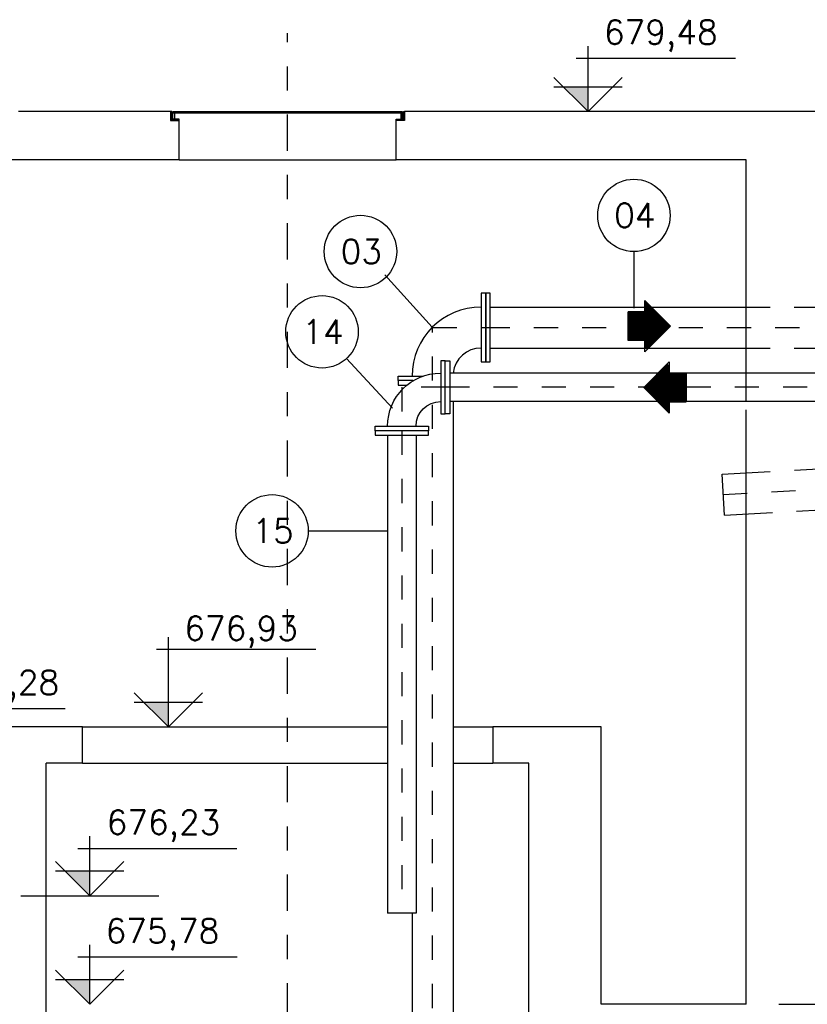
# Model space of a CAD drawing. Header units: millimetres. Extents: x 197878 to 197999, y 8707048 to 8707093.
# Tile 12 of 37: x 197886.6 to 197889.86, y 8707066.16 to 8707070.24. Entities that reach past the tile are written whole.
import ezdxf
from ezdxf.enums import TextEntityAlignment as Align

# ---------------------------------------------------------------- set-up
doc = ezdxf.new("R2010")
doc.units = ezdxf.units.MM
doc.header["$LTSCALE"] = 0.1
doc.linetypes.add('DASHDOT', pattern=[1, 0.5, -0.25, 0, -0.25])
doc.linetypes.add('HIDDEN', pattern=[0.375, 0.25, -0.125])
for name, color, linetype in [('BAR-EIXOS', 7, 'DASHDOT'), ('BAR-PECAS', 2, 'Continuous'), ('COTAS', 7, 'Continuous'), ('DIM', 7, 'Continuous'), ('EIXO', 7, 'DASHDOT'), ('ELEVAÇÃO', 2, 'Continuous'), ('ESTRUTURA', 5, 'Continuous'), ('LFINA', 3, 'Continuous'), ('LGROSSA', 5, 'Continuous'), ('LIMHATRA', 2, 'HIDDEN'), ('PROJ', 7, 'HIDDEN'), ('RELAÇÀO', 2, 'Continuous'), ('TAMPA', 3, 'Continuous'), ('TEXTO', 2, 'Continuous')]:
    doc.layers.add(name, color=color, linetype=linetype)
doc.styles.add('romans', font='romans.shx')

# ---------------------------------------------------------------- blocks, each defined once
blk = doc.blocks.new('A$C26ED7CE0')
for p, q in [((0.1661, 0.1761), (0.0461, 0.1761)), ((0.0461, 0.1061), (0.0461, 0.1761)), ((0.1661, 0.1061), (0.1661, 0.1761)), ((0.1061, 0), (0, 0.1061)), ((0.0461, 0.1061), (0, 0.1061)), ((0.1061, 0), (0.2121, 0.1061)), ((0.2121, 0.1061), (0.1661, 0.1061))]:
    blk.add_line(p, q)
at = {"color": 0}
for p, q in [((0.1632, 0.0571), (0.0461, 0.1742)), ((0.1614, 0.0553), (0.0461, 0.1707)), ((0.1596, 0.0536), (0.0461, 0.1671)), ((0.1579, 0.0518), (0.0461, 0.1636)), ((0.1649, 0.0589), (0.0478, 0.1761)), ((0.1667, 0.0606), (0.0513, 0.1761)), ((0.1685, 0.0624), (0.0548, 0.1761)), ((0.1702, 0.0642), (0.0584, 0.1761)), ((0.172, 0.0659), (0.0619, 0.1761)), ((0.1738, 0.0677), (0.0654, 0.1761)), ((0.1755, 0.0695), (0.069, 0.1761)), ((0.1773, 0.0712), (0.0725, 0.1761)), ((0.1791, 0.073), (0.076, 0.1761)), ((0.1809, 0.0748), (0.0796, 0.1761)), ((0.1826, 0.0766), (0.0831, 0.1761)), ((0.1844, 0.0783), (0.0866, 0.1761)), ((0.1862, 0.0801), (0.0902, 0.1761)), ((0.1879, 0.0819), (0.0937, 0.1761)), ((0.1661, 0.1072), (0.0972, 0.1761)), ((0.1661, 0.1108), (0.1008, 0.1761)), ((0.1661, 0.1143), (0.1043, 0.1761)), ((0.1661, 0.1179), (0.1079, 0.1761)), ((0.1661, 0.1214), (0.1114, 0.1761)), ((0.1661, 0.1249), (0.1149, 0.1761)), ((0.1661, 0.1285), (0.1185, 0.1761)), ((0.1661, 0.132), (0.122, 0.1761)), ((0.1661, 0.1355), (0.1255, 0.1761)), ((0.1661, 0.1391), (0.1291, 0.1761)), ((0.1661, 0.1426), (0.1326, 0.1761)), ((0.1661, 0.1461), (0.1361, 0.1761)), ((0.1661, 0.1497), (0.1397, 0.1761)), ((0.1661, 0.1532), (0.1432, 0.1761)), ((0.1661, 0.1567), (0.1467, 0.1761)), ((0.1661, 0.1603), (0.1503, 0.1761)), ((0.1661, 0.1638), (0.1538, 0.1761)), ((0.1661, 0.1674), (0.1574, 0.1761)), ((0.1661, 0.1709), (0.1609, 0.1761)), ((0.1661, 0.1744), (0.1644, 0.1761)), ((0.1561, 0.05), (0.0461, 0.1601)), ((0.1543, 0.0483), (0.0461, 0.1565)), ((0.1526, 0.0465), (0.0461, 0.153)), ((0.1508, 0.0447), (0.0461, 0.1495)), ((0.149, 0.043), (0.0461, 0.1459)), ((0.1473, 0.0412), (0.0461, 0.1424)), ((0.1455, 0.0394), (0.0461, 0.1389)), ((0.1437, 0.0377), (0.0461, 0.1353)), ((0.142, 0.0359), (0.0461, 0.1318)), ((0.1402, 0.0341), (0.0461, 0.1283)), ((0.1384, 0.0324), (0.0461, 0.1247)), ((0.1066, 0.0005), (0.0011, 0.1061)), ((0.1084, 0.0023), (0.0046, 0.1061)), ((0.1101, 0.0041), (0.0081, 0.1061)), ((0.1119, 0.0058), (0.0117, 0.1061)), ((0.1137, 0.0076), (0.0152, 0.1061)), ((0.1154, 0.0094), (0.0188, 0.1061)), ((0.1172, 0.0111), (0.0223, 0.1061)), ((0.119, 0.0129), (0.0258, 0.1061)), ((0.1207, 0.0147), (0.0294, 0.1061)), ((0.1225, 0.0164), (0.0329, 0.1061)), ((0.1243, 0.0182), (0.0364, 0.1061)), ((0.1261, 0.02), (0.04, 0.1061)), ((0.1278, 0.0218), (0.0435, 0.1061)), ((0.1367, 0.0306), (0.0461, 0.1212)), ((0.1349, 0.0288), (0.0461, 0.1176)), ((0.1331, 0.0271), (0.0461, 0.1141)), ((0.1314, 0.0253), (0.0461, 0.1106)), ((0.1296, 0.0235), (0.0461, 0.107)), ((0.1897, 0.0836), (0.1672, 0.1061)), ((0.1915, 0.0854), (0.1708, 0.1061)), ((0.1932, 0.0872), (0.1743, 0.1061)), ((0.195, 0.0889), (0.1779, 0.1061)), ((0.1968, 0.0907), (0.1814, 0.1061)), ((0.1985, 0.0925), (0.1849, 0.1061)), ((0.2003, 0.0942), (0.1885, 0.1061)), ((0.2021, 0.096), (0.192, 0.1061))]:
    blk.add_line(p, q, dxfattribs=at)
blk = doc.blocks.new('BB-1-CA06-N10-D100-S0-L2500')
at = {"layer": 'BAR-EIXOS'}
blk.add_line((1.25, 0), (-1.25, 0), dxfattribs=at)
at = {"layer": 'BAR-PECAS'}
for p, q in [((1.231, 0.059), (-1.231, 0.059)), ((1.231, -0.059), (-1.231, -0.059))]:
    blk.add_line(p, q, dxfattribs=at)
for points in [[(-1.25, -0.11), (-1.25, 0.11), (-1.231, 0.11), (-1.231, -0.11)], [(1.25, -0.11), (1.25, 0.11), (1.231, 0.11), (1.231, -0.11)]]:
    blk.add_lwpolyline(points, close=True, dxfattribs=at)
blk = doc.blocks.new('BB-1-CC01-N10-D100-S0')
at = {"layer": 'BAR-EIXOS'}
for p, q in [((-0.18, 0), (0, 0)), ((0, 0), (0, -0.18))]:
    blk.add_line(p, q, dxfattribs=at)
at = {"layer": 'BAR-PECAS'}
for points in [[(-0.18, 0.11), (-0.161, 0.11), (-0.161, -0.11), (-0.18, -0.11)], [(0.11, -0.18), (0.11, -0.161), (-0.11, -0.161), (-0.11, -0.18)]]:
    blk.add_lwpolyline(points, close=True, dxfattribs=at)
for radius in [0.22, 0.102]:
    blk.add_arc((-0.161, -0.161), radius, 0, 90, dxfattribs=at)

msp = doc.modelspace()

# ---------------------------------------------------------------- hatches: boundary and pattern name
at = {"layer": 'ELEVAÇÃO'}
for points in [[(197888.95499, 8707069.96312), (197888.85357, 8707069.96312), (197888.95499, 8707069.8617)], [(197887.21573, 8707067.41312), (197887.11431, 8707067.41312), (197887.21573, 8707067.3117)], [(197886.88968, 8707066.71312), (197886.78826, 8707066.71312), (197886.88968, 8707066.6117)], [(197886.88968, 8707066.26312), (197886.78826, 8707066.26312), (197886.88968, 8707066.1617)]]:
    msp.add_hatch(color=256, dxfattribs=at).paths.add_polyline_path(points)
at = {"layer": 'PROJ'}
h = msp.add_hatch(dxfattribs=at)
h.set_pattern_fill('ANSI31', color=256, scale=0.025, style=0)
h.set_pattern_definition([(45, (197743.5509717, 8707032.639891), (-0.00220970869, 0.00220970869), [])])
h.paths.add_polyline_path([(197887.25952, 8707069.82995), (197887.22952, 8707069.82995), (197887.22952, 8707069.85995), (197887.22452, 8707069.85995), (197887.22452, 8707069.82495), (197887.25952, 8707069.82495)])
h = msp.add_hatch(dxfattribs=at)
h.set_pattern_fill('ANSI31', color=256, scale=0.025, style=0)
h.set_pattern_definition([(135, (198031.8680584, 8707032.639891), (0.00220970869, 0.00220970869), [])])
h.paths.add_polyline_path([(197888.15952, 8707069.82995), (197888.18952, 8707069.82995), (197888.18952, 8707069.85995), (197888.19452, 8707069.85995), (197888.19452, 8707069.82495), (197888.15952, 8707069.82495)])

# ---------------------------------------------------------------- linework, layer by layer
at = {"layer": 'BAR-EIXOS'}
for p, q in [((197888.31043, 8707068.74639), (197888.31043, 8707068.96639)), ((197888.31043, 8707068.96639), (197888.53043, 8707068.96639)), ((197888.53043, 8707068.96639), (197890.0513, 8707068.96639)), ((197888.31057, 8707064.74639), (197888.31057, 8707068.74639)), ((197888.18294, 8707068.5389), (197888.18294, 8707066.5389)), ((197889.51493, 8707068.27406), (197890.01414, 8707068.30219))]:
    msp.add_line(p, q, dxfattribs=at)
at = {"layer": 'BAR-PECAS'}
for p, q in [((197888.54943, 8707069.05139), (197889.60952, 8707069.05139)), ((197888.54943, 8707068.88139), (197889.60952, 8707068.88139)), ((197888.39543, 8707068.6599), (197888.39543, 8707064.76539)), ((197888.12394, 8707068.5199), (197888.12394, 8707066.5389)), ((197888.24194, 8707068.5199), (197888.24194, 8707066.5389)), ((197889.51972, 8707068.18919), (197889.51015, 8707068.35892)), ((197888.24194, 8707066.5389), (197888.12394, 8707066.5389)), ((197888.22543, 8707066.5389), (197888.22543, 8707064.76539))]:
    msp.add_line(p, q, dxfattribs=at)
at = {"layer": 'BAR-PECAS', "color": 3, "linetype": 'HIDDEN', "ltscale": 2}
for p, q in [((197889.60952, 8707069.05139), (197889.90952, 8707069.05139)), ((197889.60952, 8707068.88139), (197889.90952, 8707068.88139))]:
    msp.add_line(p, q, dxfattribs=at)
at = {"layer": 'BAR-PECAS'}
for points in [[(197888.53043, 8707069.10889), (197888.51143, 8707069.10889), (197888.51143, 8707068.82389), (197888.53043, 8707068.82389)], [(197888.53043, 8707069.10889), (197888.53043, 8707068.82389), (197888.54943, 8707068.82389), (197888.54943, 8707069.10889)], [(197888.29294, 8707068.5389), (197888.07294, 8707068.5389), (197888.07294, 8707068.5199), (197888.29294, 8707068.5199)]]:
    msp.add_lwpolyline(points, close=True, dxfattribs=at)
for points in [[(197888.23048, 8707068.74639), (197888.16793, 8707068.74639), (197888.16793, 8707068.76539), (197888.2708, 8707068.76539)], [(197888.23048, 8707068.74639), (197888.16793, 8707068.74639), (197888.16793, 8707068.72739), (197888.20368, 8707068.72739)], [(197889.51015, 8707068.35892), (197889.60999, 8707068.36455)], [(197889.51972, 8707068.18919), (197889.61956, 8707068.19482)]]:
    msp.add_lwpolyline(points, dxfattribs=at)
at = {"layer": 'BAR-PECAS', "color": 3, "linetype": 'HIDDEN', "ltscale": 4}
for points in [[(197889.60999, 8707068.36455), (197889.90952, 8707068.38143)], [(197889.61956, 8707068.19482), (197889.91908, 8707068.2117)]]:
    msp.add_lwpolyline(points, dxfattribs=at)
at = {"layer": 'BAR-PECAS'}
for radius, end in [(0.286, 180), (0.116, 173.8076)]:
    msp.add_arc((197888.51143, 8707068.76539), radius, 90, end, dxfattribs=at)
at = {"layer": 'DIM'}
msp.add_line((197886.60393, 8707066.6117), (197887.17544, 8707066.6117), dxfattribs=at)
at = {"layer": 'EIXO', "ltscale": 3}
msp.add_line((197887.70952, 8707063.84903), (197887.70952, 8707070.18711), dxfattribs=at)
at = {"layer": 'ELEVAÇÃO', "color": 3, "linetype": 'Continuous'}
for p, q in [((197888.95499, 8707069.8617), (197888.95499, 8707070.13268)), ((197888.90499, 8707070.08268), (197889.56546, 8707070.08268)), ((197888.95499, 8707069.8617), (197888.81357, 8707070.00312)), ((197888.95499, 8707069.8617), (197889.09641, 8707070.00312)), ((197889.09641, 8707069.96312), (197888.81357, 8707069.96312)), ((197887.21573, 8707067.3117), (197887.21573, 8707067.68318)), ((197887.16573, 8707067.63318), (197887.8262, 8707067.63318)), ((197887.21573, 8707067.3117), (197887.07431, 8707067.45312)), ((197887.21573, 8707067.3117), (197887.35715, 8707067.45312)), ((197887.35715, 8707067.41312), (197887.07431, 8707067.41312)), ((197886.1278, 8707067.38726), (197886.78827, 8707067.38726)), ((197886.88968, 8707066.6117), (197886.88968, 8707066.85809)), ((197886.83968, 8707066.80809), (197887.49968, 8707066.80809)), ((197886.88968, 8707066.6117), (197886.74826, 8707066.75312)), ((197886.88968, 8707066.6117), (197887.0311, 8707066.75312)), ((197887.0311, 8707066.71312), (197886.74826, 8707066.71312)), ((197886.88968, 8707066.1617), (197886.88968, 8707066.40809)), ((197886.83968, 8707066.35809), (197887.50015, 8707066.35809)), ((197886.88968, 8707066.1617), (197886.74826, 8707066.30312)), ((197886.88968, 8707066.1617), (197887.0311, 8707066.30312)), ((197887.0311, 8707066.26312), (197886.74826, 8707066.26312))]:
    msp.add_line(p, q, dxfattribs=at)
at = {"layer": 'ESTRUTURA'}
for p, q in [((197887.22452, 8707069.8617), (197886.59452, 8707069.8617)), ((197890.16847, 8707069.8617), (197888.19452, 8707069.8617)), ((197887.25952, 8707069.6617), (197887.25952, 8707069.82495)), ((197888.15952, 8707069.6617), (197888.15952, 8707069.82495)), ((197887.25952, 8707069.6617), (197886.55952, 8707069.6617)), ((197889.60952, 8707069.6617), (197888.15952, 8707069.6617)), ((197889.60952, 8707068.7279), (197889.60952, 8707069.6617)), ((197889.60952, 8707066.1617), (197889.60952, 8707068.62521)), ((197886.85952, 8707067.3117), (197886.40952, 8707067.3117)), ((197886.85952, 8707067.1617), (197886.85952, 8707067.3117)), ((197889.00952, 8707067.3117), (197888.55952, 8707067.3117)), ((197888.55952, 8707067.3117), (197888.55952, 8707067.1617)), ((197889.00952, 8707066.1617), (197889.00952, 8707067.3117)), ((197886.70952, 8707064.2617), (197886.70952, 8707067.1617)), ((197886.85952, 8707067.1617), (197886.70952, 8707067.1617)), ((197888.70952, 8707067.1617), (197888.55952, 8707067.1617)), ((197888.70952, 8707064.2617), (197888.70952, 8707067.1617)), ((197889.60952, 8707066.1617), (197889.00952, 8707066.1617))]:
    msp.add_line(p, q, dxfattribs=at)
at = {"layer": 'LFINA'}
msp.add_line((197887.25952, 8707069.6617), (197888.15952, 8707069.6617), dxfattribs=at)
at = {"layer": 'LFINA', "color": 3}
for p, q in [((197886.85952, 8707067.3117), (197888.12394, 8707067.3117)), ((197888.39543, 8707067.3117), (197888.55952, 8707067.3117)), ((197886.85952, 8707067.1617), (197888.12394, 8707067.1617)), ((197888.39543, 8707067.1617), (197888.55952, 8707067.1617))]:
    msp.add_line(p, q, dxfattribs=at)
at = {"layer": 'LFINA', "color": 7}
msp.add_line((197889.7457, 8707066.1617), (197890.41651, 8707066.1617), dxfattribs=at)
at = {"layer": 'LGROSSA'}
for p, q in [((197887.22452, 8707069.8617), (197887.22452, 8707069.82495)), ((197888.19452, 8707069.8617), (197888.19452, 8707069.82495)), ((197887.22452, 8707069.82495), (197887.25952, 8707069.82495)), ((197888.19452, 8707069.82495), (197888.15952, 8707069.82495))]:
    msp.add_line(p, q, dxfattribs=at)
at = {"layer": 'LIMHATRA', "color": 3, "linetype": 'HIDDEN', "ltscale": 2}
msp.add_line((197889.60952, 8707068.6599), (197889.60952, 8707068.7779), dxfattribs=at)
at = {"layer": 'RELAÇÀO', "color": 3}
for p, q in [((197889.14488, 8707069.28125), (197889.14488, 8707069.04631)), ((197888.11223, 8707069.18553), (197888.3092, 8707068.96762)), ((197887.95397, 8707068.83834), (197888.14399, 8707068.63196)), ((197887.7952, 8707068.1238), (197888.12394, 8707068.1238))]:
    msp.add_line(p, q, dxfattribs=at)
for centre in [(197889.14488, 8707069.43139), (197888.01155, 8707069.2816), (197887.85227, 8707068.9488), (197887.64506, 8707068.1238)]:
    msp.add_circle(centre, 0.15014, dxfattribs=at)
at = {"layer": 'TAMPA'}
for p, q in [((197887.22952, 8707069.8617), (197887.22452, 8707069.8617)), ((197887.22952, 8707069.82995), (197887.22952, 8707069.8617)), ((197888.18952, 8707069.82995), (197888.18952, 8707069.8617)), ((197888.18952, 8707069.8617), (197888.19452, 8707069.8617)), ((197887.25952, 8707069.82995), (197887.22952, 8707069.82995)), ((197887.25952, 8707069.82495), (197887.25952, 8707069.82995)), ((197888.15952, 8707069.82495), (197888.15952, 8707069.82995)), ((197888.15952, 8707069.82995), (197888.18952, 8707069.82995))]:
    msp.add_line(p, q, dxfattribs=at)
msp.add_lwpolyline([(197888.18452, 8707069.8617), (197888.18452, 8707069.85535), (197887.23452, 8707069.85535), (197887.23452, 8707069.8617)], close=True, dxfattribs=at)
for points in [[(197887.24087, 8707069.85535), (197887.24087, 8707069.82995), (197887.23452, 8707069.82995), (197887.23452, 8707069.85535)], [(197888.17817, 8707069.85535), (197888.17817, 8707069.82995), (197888.18452, 8707069.82995), (197888.18452, 8707069.85535)]]:
    msp.add_lwpolyline(points, dxfattribs=at)

# ---------------------------------------------------------------- block references
at = {"layer": 'BAR-PECAS', "xscale": -1}
msp.add_blockref('BB-1-CC01-N10-D100-S0', (197888.18294, 8707068.7189), dxfattribs=at)
at = {"layer": 'BAR-PECAS'}
msp.add_blockref('BB-1-CA06-N10-D100-S0-L2500', (197889.61294, 8707068.7189), dxfattribs=at)
at = {"layer": 'COTAS', "xscale": -1}
for p, rotation in [((197889.29671, 8707069.0783), 90), ((197889.18549, 8707068.61229), 270)]:
    msp.add_blockref('A$C26ED7CE0', p, dxfattribs=dict(at, rotation=rotation))

# ---------------------------------------------------------------- texts
at = {"layer": 'RELAÇÀO', "style": 'romans'}
for s, p in [('04', (197889.14853, 8707069.43139)), ('03', (197888.0152, 8707069.2816)), ('14', (197887.85592, 8707068.9488)), ('15', (197887.64871, 8707068.1238))]:
    msp.add_text(s, height=0.1, dxfattribs=at).set_placement(p, align=Align.MIDDLE)
at = {"layer": 'TEXTO', "style": 'romans'}
for s, p in [('679,48', (197889.02033, 8707070.14067)), ('676,93', (197887.28107, 8707067.66992)), ('676,28', (197886.29149, 8707067.44525)), ('676,23', (197886.95973, 8707066.86607)), ('675,78', (197886.95502, 8707066.41607))]:
    msp.add_text(s, height=0.1, dxfattribs=at).set_placement(p)

doc.saveas('drawing.dxf')
